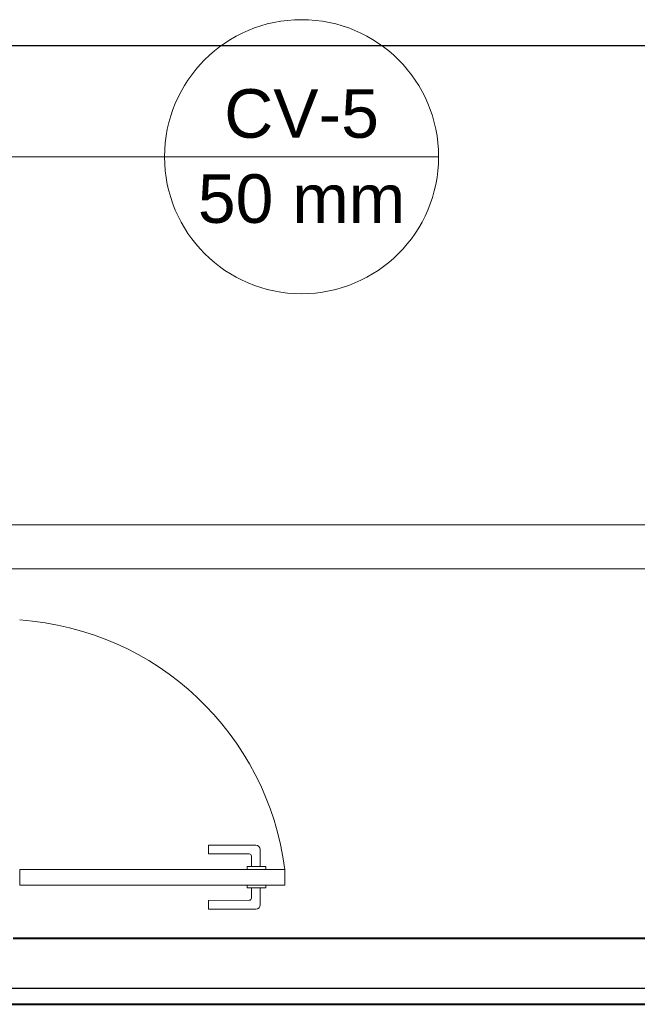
# Model space of a CAD drawing. Header units: millimetres. Extents: x 26 to 1362, y 24 to 358.
# Tile 172 of 256: x 988.46 to 989.86, y 318 to 320.23. Entities that reach past the tile are written whole.
import ezdxf

# ---------------------------------------------------------------- set-up
doc = ezdxf.new("R2010")
doc.units = ezdxf.units.MM
doc.linetypes.add('CONTINU', pattern=[0])
for name, color, linetype, lineweight in [('CV-Indicação coluna', 5, 'Continuous', 5), ('DI-Detalhes', 1, 'Continuous', 30), ('MB_ALVENARIA', 7, 'Continuous', 40), ('MB_ESQUADRIA', 7, 'Continuous', 5), ('TQ-Condutos', 3, 'Continuous', 5)]:
    doc.layers.add(name, color=color, linetype=linetype, lineweight=lineweight)
doc.styles.add('arial', font='arial.ttf')

msp = doc.modelspace()

# ---------------------------------------------------------------- linework, layer by layer
at = {"layer": 'CV-Indicação coluna', "linetype": 'CONTINU'}
for q in [(988.4068, 319.9229), (989.4087, 319.9229)]:
    msp.add_line((988.7884, 319.9229), q, dxfattribs=at)
msp.add_circle((989.0986, 319.9229), 0.3102, dxfattribs=at)
at = {"layer": 'DI-Detalhes', "linetype": 'CONTINU'}
msp.add_lwpolyline([(987.0472, 320.1745), (998.9169, 320.1745), (998.9169, 318.0402), (987.0472, 318.0402), (987.0472, 320.1745)], dxfattribs=at)
at = {"layer": 'MB_ALVENARIA', "linetype": 'CONTINU'}
for points in [[(988.4456, 318.1543), (991.8456, 318.1543)], [(987.4656, 318.0043), (987.4656, 318.0043), (991.8456, 318.0043)]]:
    msp.add_lwpolyline(points, dxfattribs=at)
at = {"layer": 'MB_ESQUADRIA', "linetype": 'CONTINU'}
for p, q in [((988.9951, 318.3647), (988.8881, 318.3646)), ((988.9951, 318.3647), (988.8881, 318.3646)), ((988.8881, 318.3646), (988.8881, 318.3446)), ((988.8881, 318.3646), (988.8881, 318.3446)), ((988.8881, 318.3446), (988.9801, 318.3447)), ((988.8881, 318.3446), (988.9801, 318.3447)), ((989.0051, 318.316), (989.0051, 318.3547)), ((989.0051, 318.316), (989.0051, 318.3547)), ((988.9851, 318.3397), (988.9851, 318.316)), ((988.9851, 318.3397), (988.9851, 318.316)), ((988.9751, 318.316), (988.9751, 318.3097)), ((989.0177, 318.316), (988.9751, 318.316)), ((988.9751, 318.316), (988.9751, 318.3097)), ((989.0177, 318.316), (988.9751, 318.316)), ((989.0177, 318.3097), (989.0177, 318.316)), ((989.0177, 318.3097), (989.0177, 318.316)), ((988.9751, 318.2683), (988.9751, 318.2747)), ((988.9751, 318.2683), (988.9751, 318.2747)), ((989.0177, 318.2747), (989.0177, 318.2683)), ((989.0177, 318.2747), (989.0177, 318.2683)), ((989.0177, 318.2683), (988.9751, 318.2683)), ((989.0177, 318.2683), (988.9751, 318.2683)), ((988.9852, 318.2447), (988.9852, 318.2683)), ((988.9852, 318.2447), (988.9852, 318.2683)), ((989.0052, 318.2683), (989.0052, 318.2297)), ((989.0052, 318.2683), (989.0052, 318.2297)), ((988.8882, 318.2396), (988.9802, 318.2397)), ((988.8882, 318.2396), (988.9802, 318.2397)), ((988.8882, 318.2196), (988.8882, 318.2396)), ((988.8882, 318.2196), (988.8882, 318.2396)), ((988.9952, 318.2197), (988.8882, 318.2196)), ((988.9952, 318.2197), (988.8882, 318.2196))]:
    msp.add_line(p, q, dxfattribs=at)
msp.add_lwpolyline([(989.0606, 318.3093), (988.4606, 318.3093), (988.4606, 318.2743), (989.0606, 318.2743), (989.0606, 318.3093)], dxfattribs=at)
for centre, radius, start, end in [((988.4172, 318.227), 0.6487, 7.2854, 86.1598), ((988.4172, 318.227), 0.6487, 7.2854, 86.1598), ((988.9951, 318.3547), 0.01, 0.0289, 90.0289), ((988.9951, 318.3547), 0.01, 0.0289, 90.0289), ((988.9801, 318.3397), 0.005, 0.0289, 90.0289), ((988.9801, 318.3397), 0.005, 0.0289, 90.0289), ((988.9802, 318.2447), 0.005, 270.0289, 0.0289), ((988.9802, 318.2447), 0.005, 270.0289, 0.0289), ((988.9952, 318.2297), 0.01, 270.0289, 0.0289), ((988.9952, 318.2297), 0.01, 270.0289, 0.0289)]:
    msp.add_arc(centre, radius, start, end, dxfattribs=at)
at = {"layer": 'TQ-Condutos', "linetype": 'CONTINU'}
for p, q in [((988.2116, 319.09), (997.9745, 319.0898)), ((988.2116, 318.99), (997.9745, 318.9898))]:
    msp.add_line(p, q, dxfattribs=at)

# ---------------------------------------------------------------- texts
at = {"layer": 'CV-Indicação coluna', "linetype": 'CONTINU', "char_height": 0.11, "attachment_point": 8, "line_spacing_factor": 0.6, "style": 'arial'}
for s, insert, width in [('CV-5', (989.0986, 319.9642), 0.683496), ('50 mm', (989.0986, 319.7716), 0.916846)]:
    msp.add_mtext(s, dxfattribs=dict(at, insert=insert, width=width))

doc.saveas('drawing.dxf')
